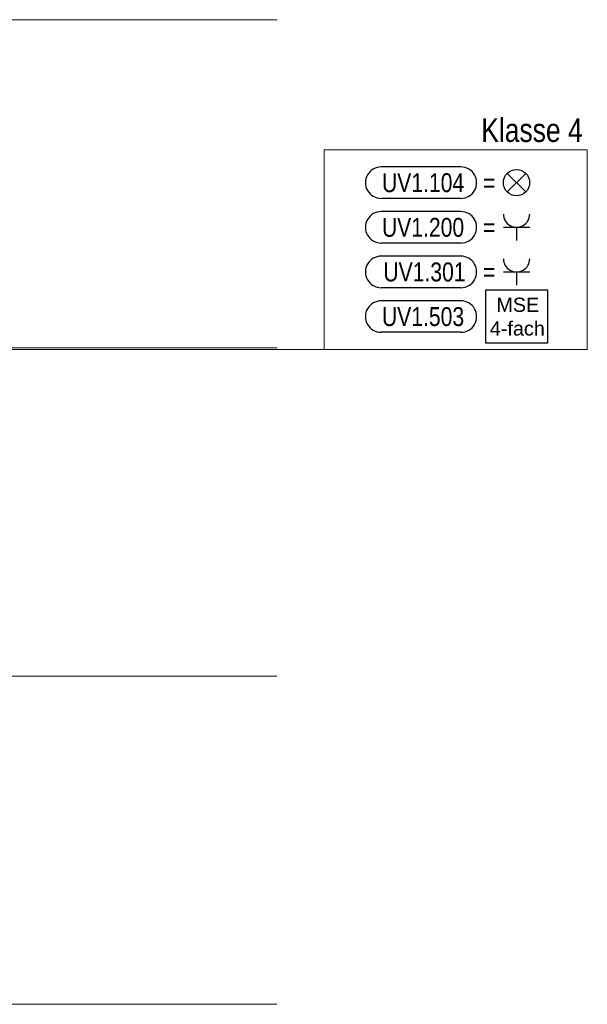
# Model space of a CAD drawing. Extents: x 1101 to 1942, y 41 to 882.
# Tile 111 of 113: x 1623 to 1709, y 289 to 439. Entities that reach past the tile are written whole.
import ezdxf
from ezdxf.lldxf.tags import DXFTag

# ---------------------------------------------------------------- set-up
doc = ezdxf.new("R2010")
doc.units = 0
doc.layers.get('0').update_dxf_attribs({"lineweight": 13})
for name, color, linetype, lineweight in [('Axen', 7, 'Continuous', 25), ('BI_E_Allgemein', 7, 'Continuous', 18), ('BI_X_Geometrie', 7, 'Continuous', 13)]:
    doc.layers.add(name, color=color, linetype=linetype, lineweight=lineweight)
doc.layers.add('BI_E_Starkstrom', color=1, linetype='Continuous', lineweight=25, true_color=0xff0000)
doc.layers.add('BI_E_Stromkreis', color=1, linetype='Continuous', lineweight=25, true_color=0xff0000)
doc.styles.get("Standard").update_dxf_attribs({"font": 'arial.ttf'})
tags = doc.linetypes.add('ALL_S25', pattern=[0.001, 0, -0.001]).pattern_tags.tags
tags[6:7] = [DXFTag(74, 4), DXFTag(75, 0), DXFTag(340, '0'), DXFTag(46, 1.0), DXFTag(50, 0.0), DXFTag(44, 0.0), DXFTag(45, 0.0)]
tags[4:5] = [DXFTag(74, 4), DXFTag(75, 0), DXFTag(340, '0'), DXFTag(46, 1.0), DXFTag(50, 0.0), DXFTag(44, 0.0), DXFTag(45, 0.0)]

# ---------------------------------------------------------------- blocks, each defined once
blk = doc.blocks.new('Referenz-A03CP7E41H', base_point=(1127.79, 89.81))
at = {"layer": 'Axen', "color": 0, "linetype": 'ALL_S25', "lineweight": -2, "ltscale": 0.13}
for p, q in [((1661.85, 439.45), (1222.34, 439.45)), ((1661.84, 389.45), (1222.33, 389.45)), ((1661.83, 339.45), (1222.32, 339.45)), ((1661.82, 289.45), (1222.31, 289.45))]:
    blk.add_line(p, q, dxfattribs=at)
blk = doc.blocks.new('Blockreferenz-A03CP7NY1H', base_point=(1675.3, 398.62))
at = {"color": 0, "linetype": 'ByBlock', "lineweight": -2, "ltscale": 0.25}
for p, q in [((1689.84, 403.42), (1677.7, 403.42)), ((1689.84, 398.62), (1677.7, 398.62))]:
    blk.add_line(p, q, dxfattribs=at)
at = {"color": 0, "lineweight": -2}
for p, q in [((1696.32, 401.02), (1700.32, 401.02)), ((1698.32, 401.02), (1698.32, 399.02))]:
    blk.add_line(p, q, dxfattribs=at)
at = {"color": 0, "linetype": 'ByBlock', "lineweight": -2, "ltscale": 0.25}
for centre, major_axis in [((1677.7, 401.02), (0, 2.4)), ((1689.84, 401.02), (0, -2.4))]:
    blk.add_ellipse(centre, major_axis=major_axis, ratio=1, start_param=0, end_param=3.141593, dxfattribs=at)
at = {"color": 0, "lineweight": -2}
blk.add_ellipse((1698.32, 403.02), major_axis=(-2, 0), ratio=1, start_param=0, end_param=3.141593, dxfattribs=at)
at = {"color": 0, "lineweight": -2, "insert": (1678.03, 402.46), "char_height": 2.88, "attachment_point": 1}
blk.add_mtext('{\\W0.8;\\fArial;UV1.301}', dxfattribs=at)
at = {"color": 0, "linetype": 'ByBlock', "lineweight": -2, "ltscale": 0.25, "insert": (1693.2, 402.46), "char_height": 2.88, "attachment_point": 1}
blk.add_mtext('{\\W0.8;\\fArial;=}', dxfattribs=at)
blk = doc.blocks.new('Blockreferenz-A03CP7O21H', base_point=(1693.62, 390.17))
at = {"layer": 'BI_E_Starkstrom', "linetype": 'ByBlock', "ltscale": 0.25}
for p, q in [((1693.62, 390.17), (1693.62, 398.27)), ((1693.62, 398.27), (1703.01, 398.27)), ((1703.01, 398.27), (1703.01, 390.17)), ((1703.01, 390.17), (1693.62, 390.17))]:
    blk.add_line(p, q, dxfattribs=at)
at = {"layer": 'BI_E_Starkstrom', "linetype": 'ByBlock', "ltscale": 0.25, "char_height": 2.16, "attachment_point": 1}
for s, insert in [('{\\fArial;MSE}', (1695.24, 397.1)), ('{\\fArial;4-fach}', (1694.24, 393.49))]:
    blk.add_mtext(s, dxfattribs=dict(at, insert=insert))
blk = doc.blocks.new('Polygon-A03CP7O41H', base_point=(1669.03, 389.22))
at = {"color": 0, "linetype": 'ByBlock', "lineweight": -2, "ltscale": 0.18}
for p, q in [((1669.03, 389.22), (1669.03, 419.62)), ((1669.03, 419.62), (1709.09, 419.62)), ((1709.09, 419.62), (1709.09, 389.22)), ((1709.09, 389.22), (1669.03, 389.22))]:
    blk.add_line(p, q, dxfattribs=at)
blk = doc.blocks.new('Blockreferenz-A03CP7O61H', base_point=(1675.3, 405.42))
at = {"color": 0, "linetype": 'ByBlock', "lineweight": -2, "ltscale": 0.25}
for p, q in [((1689.84, 410.22), (1677.7, 410.22)), ((1689.84, 405.42), (1677.7, 405.42))]:
    blk.add_line(p, q, dxfattribs=at)
at = {"color": 0, "lineweight": -2}
for p, q in [((1696.32, 407.82), (1700.32, 407.82)), ((1698.32, 407.82), (1698.32, 405.82))]:
    blk.add_line(p, q, dxfattribs=at)
at = {"color": 0, "linetype": 'ByBlock', "lineweight": -2, "ltscale": 0.25}
for centre, major_axis in [((1677.7, 407.82), (0, 2.4)), ((1689.84, 407.82), (0, -2.4))]:
    blk.add_ellipse(centre, major_axis=major_axis, ratio=1, start_param=0, end_param=3.141593, dxfattribs=at)
at = {"color": 0, "lineweight": -2}
blk.add_ellipse((1698.32, 409.82), major_axis=(-2, 0), ratio=1, start_param=0, end_param=3.141593, dxfattribs=at)
at = {"color": 0, "lineweight": -2, "insert": (1677.81, 409.26), "char_height": 2.88, "attachment_point": 1}
blk.add_mtext('{\\W0.8;\\fArial;UV1.200}', dxfattribs=at)
at = {"color": 0, "linetype": 'ByBlock', "lineweight": -2, "ltscale": 0.25, "insert": (1693.2, 409.26), "char_height": 2.88, "attachment_point": 1}
blk.add_mtext('{\\W0.8;\\fArial;=}', dxfattribs=at)
blk = doc.blocks.new('Blockreferenz-A03CP7O81H', base_point=(1675.3, 412.22))
at = {"color": 30, "linetype": 'ByBlock', "lineweight": -2, "ltscale": 0.25, "true_color": 0xff6600}
for p, q in [((1689.84, 417.02), (1677.7, 417.02)), ((1699.73, 413.21), (1696.9, 416.03)), ((1699.73, 416.03), (1696.9, 413.21)), ((1689.84, 412.22), (1677.7, 412.22))]:
    blk.add_line(p, q, dxfattribs=at)
blk.add_circle((1698.31, 414.62), 2, dxfattribs=at)
for centre, major_axis in [((1677.7, 414.62), (0, 2.4)), ((1689.84, 414.62), (0, -2.4))]:
    blk.add_ellipse(centre, major_axis=major_axis, ratio=1, start_param=0, end_param=3.141593, dxfattribs=at)
at = {"color": 30, "lineweight": -2, "true_color": 0xff6600, "insert": (1677.82, 416.06), "char_height": 2.88, "attachment_point": 1}
blk.add_mtext('{\\W0.8;\\fArial;UV1.104}', dxfattribs=at)
at = {"color": 30, "linetype": 'ByBlock', "lineweight": -2, "ltscale": 0.25, "true_color": 0xff6600, "insert": (1693.2, 416.06), "char_height": 2.88, "attachment_point": 1}
blk.add_mtext('{\\W0.8;\\fArial;=}', dxfattribs=at)
blk = doc.blocks.new('Blockreferenz-A03CP7OA1H', base_point=(1675.3, 391.82))
at = {"layer": 'BI_E_Starkstrom', "color": 0, "linetype": 'ByBlock', "lineweight": -2, "ltscale": 0.25}
for p, q in [((1689.84, 396.62), (1677.7, 396.62)), ((1689.84, 391.82), (1677.7, 391.82))]:
    blk.add_line(p, q, dxfattribs=at)
for centre, major_axis in [((1677.7, 394.22), (0, 2.4)), ((1689.84, 394.22), (0, -2.4))]:
    blk.add_ellipse(centre, major_axis=major_axis, ratio=1, start_param=0, end_param=3.141593, dxfattribs=at)
at = {"layer": 'BI_E_Starkstrom', "color": 0, "lineweight": -2, "insert": (1677.81, 395.66), "char_height": 2.88, "attachment_point": 1}
blk.add_mtext('{\\W0.8;\\fArial;UV1.503}', dxfattribs=at)

msp = doc.modelspace()

# ---------------------------------------------------------------- linework, layer by layer
at = {"layer": 'BI_X_Geometrie', "color": 7, "ltscale": 0.13}
msp.add_line((1669.03, 389.22), (1564.38, 389.22), dxfattribs=at)

# ---------------------------------------------------------------- block references
at = {"color": 251, "lineweight": 13, "ltscale": 0.13, "true_color": 0x5f5f5f}
msp.add_blockref('Referenz-A03CP7E41H', (1127.79, 89.81), dxfattribs=at)
at = {"layer": 'BI_E_Allgemein', "color": 7, "ltscale": 0.18}
msp.add_blockref('Polygon-A03CP7O41H', (1669.03, 389.22), dxfattribs=at)
at = {"layer": 'BI_E_Stromkreis', "ltscale": 0.25}
for name, p in [('Blockreferenz-A03CP7O81H', (1675.3, 412.22)), ('Blockreferenz-A03CP7O61H', (1675.3, 405.42)), ('Blockreferenz-A03CP7NY1H', (1675.3, 398.62)), ('Blockreferenz-A03CP7OA1H', (1675.3, 391.82))]:
    msp.add_blockref(name, p, dxfattribs=at)
at = {"layer": 'BI_X_Geometrie', "ltscale": 0.13}
msp.add_blockref('Blockreferenz-A03CP7O21H', (1693.62, 390.17), dxfattribs=at)

# ---------------------------------------------------------------- texts
at = {"layer": 'BI_E_Allgemein', "ltscale": 0.18, "insert": (1692.95, 424.42), "char_height": 3.6, "attachment_point": 1}
msp.add_mtext('{\\W0.8;\\fArial;Klasse 4}', dxfattribs=at)

doc.saveas('drawing.dxf')
